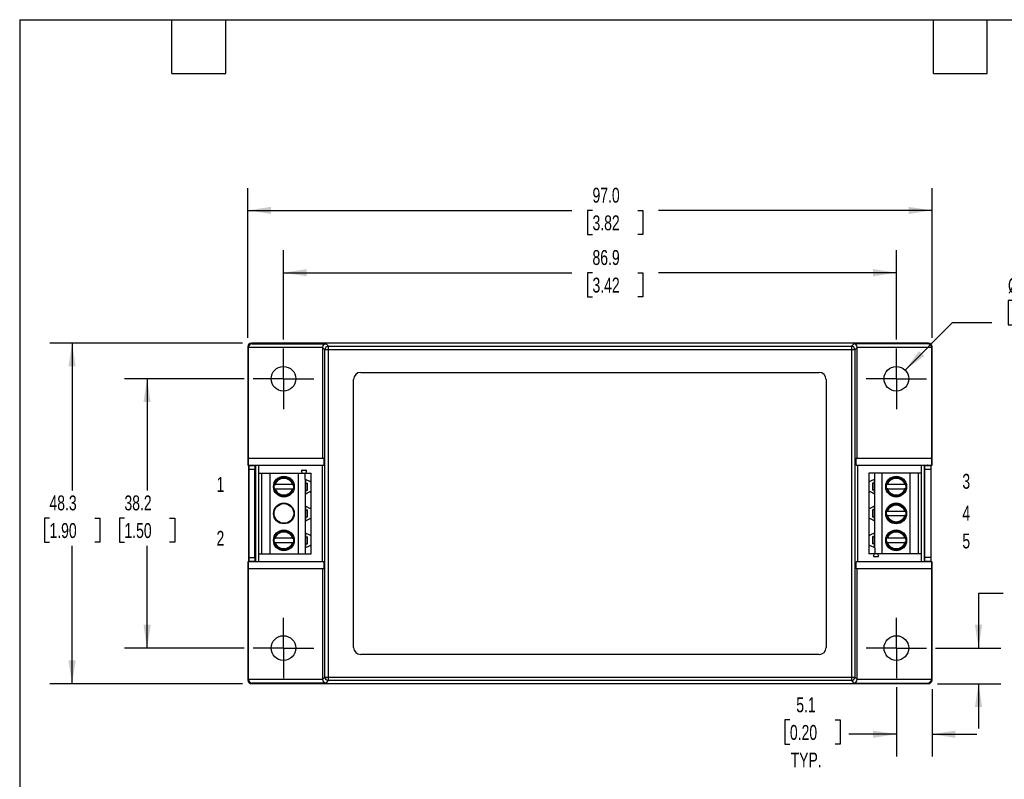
# Model space of a CAD drawing. Header units: millimetres. Extents: x 6 to 273, y 6 to 210.
# Tile 2 of 3: x 6 to 146, y 102 to 210. Entities that reach past the tile are written whole.
import ezdxf

# ---------------------------------------------------------------- set-up
doc = ezdxf.new("R2010")
doc.units = ezdxf.units.MM
doc.linetypes.add('CENTERX2', pattern=[20.32, 12.7, -2.54, 2.54, -2.54])
doc.layers.add('CENTER', color=40, linetype='CENTERX2')
doc.layers.add('DIMENSIONS', color=140, linetype='Continuous', lineweight=25)
doc.layers.add('TEXT', color=140, linetype='Continuous', lineweight=25)
doc.styles.add('SLDTEXTSTYLE0', font='TXT', dxfattribs={"width": 0.7})
doc.dimstyles.new('SLDDIMSTYLE0', dxfattribs={"dimtxt": 2.158008, "dimasz": 3.302, "dimexe": 0, "dimexo": 0.0625, "dimgap": 0.539502, "dimtad": 0, "dimtih": 1, "dimtoh": 1, "dimrnd": 1e-09, "dimzin": 4, "dimdsep": 46, "dimtxsty": 'SLDTEXTSTYLE0', "dimsah": 1, "dimcen": 0.09, "dimadec": 0, "dimazin": 1, "dimtfac": 1, "dimtofl": 0, "dimtmove": 0, "dimatfit": 3, "dimfxl": 0, "dimfrac": 2, "dimtolj": 1, "dimtzin": 12, "dimarcsym": 0})
doc.dimstyles.new('SLDDIMSTYLE1', dxfattribs={"dimtxt": 2.158008, "dimasz": 3.302, "dimexe": 0, "dimexo": 0.0625, "dimgap": 0.539502, "dimtad": 0, "dimtih": 1, "dimtoh": 1, "dimrnd": 1e-09, "dimzin": 12, "dimdsep": 46, "dimtxsty": 'SLDTEXTSTYLE0', "dimsah": 1, "dimcen": 0.09, "dimadec": 0, "dimazin": 3, "dimtfac": 1, "dimtmove": 0, "dimatfit": 0, "dimfxl": 0, "dimfrac": 2, "dimtolj": 1, "dimtzin": 12, "dimarcsym": 0})
doc.dimstyles.new('SLDDIMSTYLE2', dxfattribs={"dimtxt": 2.158008, "dimasz": 3.302, "dimexe": 0, "dimexo": 0.0625, "dimgap": 0.539502, "dimtad": 0, "dimtih": 1, "dimtoh": 1, "dimrnd": 1e-09, "dimzin": 12, "dimdsep": 46, "dimtxsty": 'SLDTEXTSTYLE0', "dimsah": 1, "dimcen": 0.09, "dimadec": 0, "dimazin": 3, "dimtfac": 1, "dimtofl": 0, "dimtmove": 0, "dimatfit": 3, "dimfxl": 0, "dimfrac": 2, "dimtolj": 1, "dimtzin": 12, "dimarcsym": 0})
doc.dimstyles.new('SLDDIMSTYLE4', dxfattribs={"dimtxt": 2.158008, "dimasz": 3.302, "dimexe": 0, "dimexo": 0.0625, "dimgap": 0.539502, "dimtad": 0, "dimtih": 1, "dimtoh": 1, "dimrnd": 1e-09, "dimzin": 12, "dimdsep": 46, "dimtxsty": 'SLDTEXTSTYLE0', "dimsah": 1, "dimcen": 0, "dimadec": 0, "dimazin": 3, "dimtfac": 1, "dimtofl": 0, "dimtmove": 0, "dimatfit": 3, "dimfxl": 0, "dimfrac": 2, "dimtolj": 1, "dimtzin": 12, "dimarcsym": 0})

# ---------------------------------------------------------------- blocks, each defined once
blk = doc.blocks.new('_D_5')
at = {"layer": 'DIMENSIONS'}
for p, q in [((148.69, 130.18), (147.96, 130.18)), ((147.96, 130.18), (147.96, 126.75)), ((155.1, 130.18), (155.83, 130.18)), ((155.83, 130.18), (155.83, 126.75)), ((145.79, 128.16), (142.29, 128.16)), ((142.29, 128.16), (142.29, 120.41)), ((147.96, 126.75), (148.69, 126.75)), ((155.83, 126.75), (155.1, 126.75)), ((136.21, 120.41), (145.46, 120.41)), ((136.47, 115.36), (145.46, 115.36)), ((142.29, 115.36), (142.29, 109.01))]:
    blk.add_line(p, q, dxfattribs=at)
for points in [[(142.29, 120.41), (142.8, 123.71), (141.78, 123.71)], [(142.29, 115.36), (141.78, 112.06), (142.8, 112.06)]]:
    blk.add_solid(points, dxfattribs=at)
at = {"layer": 'DIMENSIONS', "char_height": 2.117, "attachment_point": 1, "style": 'SLDTEXTSTYLE0'}
for s, insert in [('5.1', (149.59, 133.39)), ('0.20', (148.69, 129.48)), ('TYP.', (148.79, 125.57))]:
    blk.add_mtext(s, dxfattribs=dict(at, insert=insert))
blk = doc.blocks.new('_D_6')
at = {"layer": 'DIMENSIONS'}
for p, q in [((130.65, 114.85), (130.65, 105.01)), ((135.7, 114.59), (135.7, 105.01)), ((115.55, 110.21), (114.82, 110.21)), ((114.82, 110.21), (114.82, 106.78)), ((121.96, 110.21), (122.69, 110.21)), ((122.69, 110.21), (122.69, 106.78)), ((130.65, 108.19), (123.89, 108.19)), ((135.7, 108.19), (142.05, 108.19)), ((114.82, 106.78), (115.55, 106.78)), ((122.69, 106.78), (121.96, 106.78))]:
    blk.add_line(p, q, dxfattribs=at)
for points in [[(130.65, 108.19), (127.34, 108.7), (127.34, 107.68)], [(135.7, 108.19), (139, 107.68), (139, 108.7)]]:
    blk.add_solid(points, dxfattribs=at)
at = {"layer": 'DIMENSIONS', "char_height": 2.117, "attachment_point": 1, "style": 'SLDTEXTSTYLE0'}
for s, insert in [('5.1', (116.45, 113.42)), ('0.20', (115.55, 109.5)), ('TYP.', (115.65, 105.59))]:
    blk.add_mtext(s, dxfattribs=dict(at, insert=insert))
blk = doc.blocks.new('_D_7')
at = {"layer": 'DIMENSIONS'}
for p, q in [((147.2, 169.71), (146.48, 169.71)), ((146.48, 169.71), (146.48, 166.28)), ((153.61, 169.71), (154.34, 169.71)), ((154.34, 169.71), (154.34, 166.28)), ((131.88, 159.85), (138.61, 166.58)), ((138.61, 166.58), (144.17, 166.58)), ((146.48, 166.28), (147.2, 166.28)), ((154.34, 166.28), (153.61, 166.28))]:
    blk.add_line(p, q, dxfattribs=at)
blk.add_solid([(131.88, 159.85), (134.58, 161.83), (133.86, 162.54)], dxfattribs=at)
at = {"layer": 'DIMENSIONS', "char_height": 2.117, "attachment_point": 1, "style": 'SLDTEXTSTYLE0'}
for s, insert in [('%%c', (146.47, 172.92)), ('3.5', (149.73, 172.92)), ('0.14', (147.2, 169.01)), ('(4X)', (147.26, 165.1))]:
    blk.add_mtext(s, dxfattribs=dict(at, insert=insert))
blk = doc.blocks.new('_D_8')
at = {"layer": 'DIMENSIONS'}
for p, q in [((43.75, 164.17), (43.75, 176.84)), ((130.65, 164.17), (130.65, 176.84)), ((43.75, 173.66), (84.64, 173.66)), ((87.56, 173.66), (86.84, 173.66)), ((86.84, 173.66), (86.84, 170.23)), ((93.97, 173.66), (94.7, 173.66)), ((94.7, 173.66), (94.7, 170.23)), ((130.65, 173.66), (96.9, 173.66)), ((86.84, 170.23), (87.56, 170.23)), ((94.7, 170.23), (93.97, 170.23))]:
    blk.add_line(p, q, dxfattribs=at)
for points in [[(43.75, 173.66), (47.05, 173.15), (47.05, 174.17)], [(130.65, 173.66), (127.34, 174.17), (127.34, 173.15)]]:
    blk.add_solid(points, dxfattribs=at)
at = {"layer": 'DIMENSIONS', "char_height": 2.117, "attachment_point": 1, "style": 'SLDTEXTSTYLE0'}
for s, insert in [('86.9', (87.56, 176.87)), ('3.42', (87.56, 172.96))]:
    blk.add_mtext(s, dxfattribs=dict(at, insert=insert))
blk = doc.blocks.new('_D_9')
at = {"layer": 'DIMENSIONS'}
for p, q in [((38.7, 164.43), (38.7, 185.67)), ((135.7, 164.43), (135.7, 185.67)), ((38.7, 182.5), (84.64, 182.5)), ((87.56, 182.5), (86.84, 182.5)), ((86.84, 182.5), (86.84, 179.07)), ((93.97, 182.5), (94.7, 182.5)), ((94.7, 182.5), (94.7, 179.07)), ((135.7, 182.5), (96.9, 182.5)), ((86.84, 179.07), (87.56, 179.07)), ((94.7, 179.07), (93.97, 179.07))]:
    blk.add_line(p, q, dxfattribs=at)
for points in [[(38.7, 182.5), (42, 181.99), (42, 183)], [(135.7, 182.5), (132.39, 183), (132.39, 181.99)]]:
    blk.add_solid(points, dxfattribs=at)
at = {"layer": 'DIMENSIONS', "char_height": 2.117, "attachment_point": 1, "style": 'SLDTEXTSTYLE0'}
for s, insert in [('97.0', (87.56, 185.71)), ('3.82', (87.56, 181.79))]:
    blk.add_mtext(s, dxfattribs=dict(at, insert=insert))
blk = doc.blocks.new('_D_10')
at = {"layer": 'DIMENSIONS'}
for p, q in [((38.19, 158.61), (21.23, 158.61)), ((24.41, 158.61), (24.41, 142.76)), ((21.2, 138.85), (20.48, 138.85)), ((20.48, 138.85), (20.48, 135.42)), ((27.61, 138.85), (28.34, 138.85)), ((28.34, 138.85), (28.34, 135.42)), ((20.48, 135.42), (21.2, 135.42)), ((28.34, 135.42), (27.61, 135.42)), ((24.41, 120.41), (24.41, 134.93)), ((38.19, 120.41), (21.23, 120.41))]:
    blk.add_line(p, q, dxfattribs=at)
for points in [[(24.41, 158.61), (23.9, 155.31), (24.92, 155.31)], [(24.41, 120.41), (24.92, 123.71), (23.9, 123.71)]]:
    blk.add_solid(points, dxfattribs=at)
at = {"layer": 'DIMENSIONS', "char_height": 2.117, "attachment_point": 1, "style": 'SLDTEXTSTYLE0'}
for s, insert in [('38.2', (21.2, 142.06)), ('1.50', (21.2, 138.14))]:
    blk.add_mtext(s, dxfattribs=dict(at, insert=insert))
blk = doc.blocks.new('_D_11')
at = {"layer": 'DIMENSIONS'}
for p, q in [((37.93, 163.66), (10.6, 163.66)), ((13.78, 163.66), (13.78, 142.76)), ((10.57, 138.85), (9.85, 138.85)), ((9.85, 138.85), (9.85, 135.42)), ((16.99, 138.85), (17.71, 138.85)), ((17.71, 138.85), (17.71, 135.42)), ((9.85, 135.42), (10.57, 135.42)), ((17.71, 135.42), (16.99, 135.42)), ((13.78, 115.36), (13.78, 134.93)), ((37.93, 115.36), (10.6, 115.36))]:
    blk.add_line(p, q, dxfattribs=at)
for points in [[(13.78, 163.66), (13.27, 160.36), (14.29, 160.36)], [(13.78, 115.36), (14.29, 118.66), (13.27, 118.66)]]:
    blk.add_solid(points, dxfattribs=at)
at = {"layer": 'DIMENSIONS', "char_height": 2.117, "attachment_point": 1, "style": 'SLDTEXTSTYLE0'}
for s, insert in [('48.3', (10.57, 142.06)), ('1.90', (10.57, 138.14))]:
    blk.add_mtext(s, dxfattribs=dict(at, insert=insert))
blk = doc.blocks.new('SW_CENTERMARKSYMBOL_0')
at = {"layer": 'CENTER', "color": 0}
for p, q in [((0, 2.54), (0, 4.29)), ((0, 0), (0, 2.54)), ((-2.54, 0), (-4.29, 0)), ((0, 0), (-2.54, 0)), ((0, 0), (0, -2.54)), ((0, 0), (2.54, 0)), ((2.54, 0), (4.29, 0)), ((0, -2.54), (0, -4.29))]:
    blk.add_line(p, q, dxfattribs=at)
blk = doc.blocks.new('SW_CENTERMARKSYMBOL_1')
at = {"layer": 'CENTER', "color": 0}
for p, q in [((0, 2.54), (0, 4.29)), ((0, 0), (0, 2.54)), ((-2.54, 0), (-4.29, 0)), ((0, 0), (-2.54, 0)), ((0, 0), (0, -2.54)), ((0, 0), (2.54, 0)), ((2.54, 0), (4.29, 0)), ((0, -2.54), (0, -4.29))]:
    blk.add_line(p, q, dxfattribs=at)
blk = doc.blocks.new('SW_CENTERMARKSYMBOL_2')
at = {"layer": 'CENTER', "color": 0}
for p, q in [((0, 2.54), (0, 4.29)), ((0, 0), (0, 2.54)), ((-2.54, 0), (-4.29, 0)), ((0, 0), (-2.54, 0)), ((0, 0), (0, -2.54)), ((0, 0), (2.54, 0)), ((2.54, 0), (4.29, 0)), ((0, -2.54), (0, -4.29))]:
    blk.add_line(p, q, dxfattribs=at)
blk = doc.blocks.new('SW_CENTERMARKSYMBOL_3')
at = {"layer": 'CENTER', "color": 0}
for p, q in [((0, 2.54), (0, 4.29)), ((0, 0), (0, 2.54)), ((-2.54, 0), (-4.29, 0)), ((0, 0), (-2.54, 0)), ((0, 0), (0, -2.54)), ((0, 0), (2.54, 0)), ((2.54, 0), (4.29, 0)), ((0, -2.54), (0, -4.29))]:
    blk.add_line(p, q, dxfattribs=at)

msp = doc.modelspace()

# ---------------------------------------------------------------- linework, layer by layer
for p, q in [((39.1951, 163.66252), (39.28253, 163.57509)), ((135.19525, 163.66252), (39.1951, 163.66252)), ((39.28253, 163.57509), (49.78253, 163.57509)), ((50.12988, 163.22774), (49.78253, 163.57509)), ((124.60783, 163.57509), (124.26047, 163.22774)), ((135.10783, 163.57509), (124.60783, 163.57509)), ((135.10783, 163.57509), (135.19525, 163.66252)), ((38.79118, 163.06659), (38.69518, 163.1626)), ((38.69518, 163.1626), (38.69518, 146.36252)), ((38.79118, 147.36252), (38.79118, 163.06659)), ((38.79125, 163.07517), (49.29125, 163.07517)), ((49.62996, 162.72781), (49.29118, 163.06659)), ((49.29118, 163.06659), (49.29118, 147.36252)), ((49.62996, 116.29723), (49.62996, 162.72781)), ((50.12988, 162.72781), (49.62996, 162.72781)), ((50.12988, 163.22774), (124.26047, 163.22774)), ((50.12988, 162.72781), (50.12988, 163.22774)), ((124.26047, 162.72781), (50.12988, 162.72781)), ((50.12988, 116.29723), (50.12988, 162.72781)), ((124.26047, 163.22774), (124.26047, 162.72781)), ((124.26047, 162.72781), (124.26047, 116.29723)), ((124.76039, 162.72781), (124.26047, 162.72781)), ((125.09917, 163.06659), (124.76039, 162.72781)), ((124.76039, 162.72781), (124.76039, 116.29723)), ((125.0991, 163.07517), (135.5991, 163.07517)), ((125.09917, 147.36252), (125.09917, 163.06659)), ((135.69518, 163.1626), (135.59917, 163.06659)), ((135.59917, 163.06659), (135.59917, 147.36252)), ((135.69518, 146.36252), (135.69518, 163.1626)), ((54.69518, 159.51252), (119.69518, 159.51252)), ((53.69518, 120.51252), (53.69518, 158.51252)), ((120.69518, 158.51252), (120.69518, 120.51252)), ((38.79118, 146.36252), (38.79118, 147.36252)), ((38.79118, 147.36252), (49.46251, 147.36252)), ((49.46251, 147.36252), (49.46251, 146.36252)), ((124.92785, 146.36252), (124.92785, 147.36252)), ((124.92785, 147.36252), (135.59917, 147.36252)), ((135.59917, 147.36252), (135.59917, 146.36252)), ((38.69518, 146.36252), (38.79118, 146.36252)), ((38.79118, 146.36252), (49.46251, 146.36252)), ((38.79518, 146.36252), (38.79518, 132.66252)), ((38.87388, 146.28382), (38.79518, 146.36252)), ((39.71648, 146.28382), (38.87388, 146.28382)), ((38.88245, 133.24115), (38.88245, 145.7839)), ((38.88245, 145.7839), (39.7079, 145.7839)), ((39.29518, 146.36252), (39.31263, 146.34507)), ((39.31263, 146.34507), (39.31263, 146.36252)), ((39.31263, 146.34507), (39.77772, 146.34507)), ((39.7079, 133.24115), (39.7079, 145.7839)), ((39.71648, 146.28382), (39.77772, 146.34507)), ((39.77772, 146.34507), (39.77772, 132.67998)), ((40.25598, 145.21852), (40.25598, 146.36252)), ((40.25598, 133.78852), (40.25598, 145.21852)), ((40.25598, 145.21852), (40.65598, 145.21852)), ((40.65598, 145.21852), (40.65598, 133.78852)), ((40.65598, 145.21852), (41.85598, 145.21852)), ((41.85598, 133.78852), (41.85598, 145.21852)), ((41.85598, 145.21852), (45.85598, 145.21852)), ((45.85598, 133.78852), (45.85598, 145.21852)), ((45.85598, 145.21852), (46.80598, 145.21852)), ((46.43098, 145.21852), (46.30147, 145.49626)), ((46.3921, 145.63852), (46.91986, 145.63852)), ((46.80598, 144.38352), (46.80598, 145.21852)), ((46.80598, 145.21852), (47.65598, 145.21852)), ((47.01049, 145.49626), (46.88098, 145.21852)), ((47.65598, 144.209), (47.65598, 145.21852)), ((49.27372, 132.66252), (49.27372, 146.36252)), ((124.92785, 146.36252), (135.59917, 146.36252)), ((125.11663, 146.36252), (125.11663, 132.66252)), ((126.75978, 145.21852), (126.75978, 144.209)), ((127.60978, 145.21852), (126.75978, 145.21852)), ((127.60978, 144.38352), (127.60978, 145.21852)), ((128.55978, 145.21852), (127.60978, 145.21852)), ((128.55978, 145.21852), (128.55978, 133.78852)), ((132.55978, 145.21852), (128.55978, 145.21852)), ((132.55978, 145.21852), (132.55978, 133.78852)), ((133.75978, 145.21852), (132.55978, 145.21852)), ((133.75978, 133.78852), (133.75978, 145.21852)), ((134.15978, 145.21852), (133.75978, 145.21852)), ((134.15978, 146.36252), (134.15978, 145.21852)), ((134.15978, 145.21852), (134.15978, 133.78852)), ((134.61263, 132.67998), (134.61263, 146.34507)), ((134.61263, 146.34507), (134.67388, 146.28382)), ((134.61263, 146.34507), (135.07772, 146.34507)), ((135.51648, 146.28382), (134.67388, 146.28382)), ((134.68245, 133.24115), (134.68245, 145.7839)), ((134.68245, 145.7839), (135.5079, 145.7839)), ((135.09518, 146.36252), (135.07772, 146.34507)), ((135.07772, 146.36252), (135.07772, 146.34507)), ((135.5079, 145.7839), (135.5079, 133.24115)), ((135.59518, 146.36252), (135.51648, 146.28382)), ((135.59518, 132.66252), (135.59518, 146.36252)), ((135.59917, 146.36252), (135.69518, 146.36252)), ((46.80598, 144.38352), (46.80598, 142.24352)), ((46.80598, 144.38352), (47.44022, 144.07418)), ((46.88521, 143.81852), (46.88521, 142.81852)), ((46.88521, 143.81852), (47.10815, 143.81852)), ((46.90598, 143.81852), (46.90598, 144.33475)), ((47.10815, 143.81852), (47.10815, 142.81852)), ((47.10815, 143.81852), (47.15138, 143.81852)), ((47.15138, 142.81852), (47.15138, 143.81852)), ((47.65598, 142.41804), (47.65598, 144.209)), ((126.75978, 144.209), (126.75978, 142.41804)), ((127.60978, 144.38352), (126.97553, 144.07418)), ((127.26437, 143.80852), (127.26437, 142.80852)), ((127.3076, 143.80852), (127.26437, 143.80852)), ((127.3076, 142.80852), (127.3076, 143.80852)), ((127.53054, 143.80852), (127.3076, 143.80852)), ((127.50978, 144.33475), (127.50978, 143.80852)), ((127.53054, 142.80852), (127.53054, 143.80852)), ((127.60978, 142.24352), (127.60978, 144.38352)), ((42.46271, 143.01352), (42.51987, 143.01352)), ((42.49226, 143.61352), (42.51987, 143.61352)), ((44.98978, 143.61352), (42.62217, 143.61352)), ((42.62217, 143.01352), (44.98978, 143.01352)), ((45.09209, 143.61352), (45.14925, 143.61352)), ((45.09209, 143.01352), (45.14925, 143.01352)), ((46.80598, 142.24352), (47.44022, 142.55286)), ((46.88521, 142.81852), (47.10815, 142.81852)), ((46.90598, 142.29229), (46.90598, 142.81852)), ((47.10815, 142.81852), (47.15138, 142.81852)), ((47.65598, 140.399), (47.65598, 142.41804)), ((126.75978, 142.41804), (126.75978, 140.399)), ((127.60978, 142.24352), (126.97553, 142.55286)), ((127.3076, 142.80852), (127.26437, 142.80852)), ((127.53054, 142.80852), (127.3076, 142.80852)), ((127.50978, 142.80852), (127.50978, 142.29229)), ((129.32367, 143.01352), (129.26651, 143.01352)), ((129.32367, 143.61352), (129.29569, 143.61352)), ((131.79358, 143.61352), (129.42597, 143.61352)), ((129.42597, 143.01352), (131.79358, 143.01352)), ((131.95305, 143.61352), (131.89589, 143.61352)), ((131.92455, 143.01352), (131.89589, 143.01352)), ((46.80598, 142.24352), (46.80598, 140.57352)), ((127.60978, 140.57352), (127.60978, 142.24352)), ((46.80598, 140.57352), (46.80598, 138.43352)), ((46.80598, 140.57352), (47.44022, 140.26418)), ((46.88521, 140.00852), (46.88521, 139.00852)), ((46.88521, 140.00852), (47.10815, 140.00852)), ((46.90598, 140.00852), (46.90598, 140.52475)), ((47.10815, 140.00852), (47.10815, 139.00852)), ((47.10815, 140.00852), (47.15138, 140.00852)), ((47.15138, 139.00852), (47.15138, 140.00852)), ((47.65598, 138.60804), (47.65598, 140.399)), ((126.75978, 140.399), (126.75978, 138.60804)), ((127.60978, 140.57352), (126.97553, 140.26418)), ((127.26437, 139.99852), (127.26437, 138.99852)), ((127.3076, 139.99852), (127.26437, 139.99852)), ((127.3076, 138.99852), (127.3076, 139.99852)), ((127.53054, 139.99852), (127.3076, 139.99852)), ((127.50978, 140.52475), (127.50978, 139.99852)), ((127.53054, 138.99852), (127.53054, 139.99852)), ((127.60978, 138.43352), (127.60978, 140.57352)), ((129.32367, 139.80352), (129.29569, 139.80352)), ((131.79358, 139.80352), (129.42597, 139.80352)), ((131.95305, 139.80352), (131.89589, 139.80352)), ((46.80598, 138.43352), (47.44022, 138.74286)), ((46.80598, 138.43352), (46.80598, 136.76352)), ((46.88521, 139.00852), (47.10815, 139.00852)), ((46.90598, 138.48229), (46.90598, 139.00852)), ((47.10815, 139.00852), (47.15138, 139.00852)), ((47.65598, 136.589), (47.65598, 138.60804)), ((126.75978, 138.60804), (126.75978, 136.589)), ((127.60978, 138.43352), (126.97553, 138.74286)), ((127.3076, 138.99852), (127.26437, 138.99852)), ((127.53054, 138.99852), (127.3076, 138.99852)), ((127.50978, 138.99852), (127.50978, 138.48229)), ((127.60978, 136.76352), (127.60978, 138.43352)), ((129.32367, 139.20352), (129.26651, 139.20352)), ((129.42597, 139.20352), (131.79358, 139.20352)), ((131.92455, 139.20352), (131.89589, 139.20352)), ((42.49189, 135.99352), (42.51987, 135.99352)), ((44.98978, 135.99352), (42.62217, 135.99352)), ((45.09209, 135.99352), (45.14925, 135.99352)), ((46.80598, 136.76352), (46.80598, 134.62352)), ((46.80598, 136.76352), (47.44022, 136.45418)), ((46.88521, 136.19852), (46.88521, 135.19852)), ((46.88521, 136.19852), (47.10815, 136.19852)), ((46.90598, 136.19852), (46.90598, 136.71475)), ((47.10815, 136.19852), (47.10815, 135.19852)), ((47.10815, 136.19852), (47.15138, 136.19852)), ((47.15138, 135.19852), (47.15138, 136.19852)), ((47.65598, 134.79804), (47.65598, 136.589)), ((126.75978, 136.589), (126.75978, 134.79804)), ((127.60978, 136.76352), (126.97553, 136.45418)), ((127.26437, 136.18852), (127.26437, 135.18852)), ((127.3076, 136.18852), (127.26437, 136.18852)), ((127.3076, 135.18852), (127.3076, 136.18852)), ((127.53054, 136.18852), (127.3076, 136.18852)), ((127.50978, 136.71475), (127.50978, 136.18852)), ((127.53054, 135.18852), (127.53054, 136.18852)), ((127.60978, 134.62352), (127.60978, 136.76352)), ((129.32367, 135.99352), (129.29606, 135.99352)), ((131.79358, 135.99352), (129.42597, 135.99352)), ((131.95305, 135.99352), (131.89589, 135.99352)), ((42.46271, 135.39352), (42.51987, 135.39352)), ((42.62217, 135.39352), (44.98978, 135.39352)), ((45.09209, 135.39352), (45.12075, 135.39352)), ((46.80598, 134.62352), (47.44022, 134.93286)), ((46.80598, 134.62352), (46.80598, 133.78852)), ((46.88521, 135.19852), (47.10815, 135.19852)), ((46.90598, 134.67229), (46.90598, 135.19852)), ((47.10815, 135.19852), (47.15138, 135.19852)), ((47.65598, 133.78852), (47.65598, 134.79804)), ((126.75978, 134.79804), (126.75978, 133.78852)), ((127.60978, 134.62352), (126.97553, 134.93286)), ((127.3076, 135.18852), (127.26437, 135.18852)), ((127.53054, 135.18852), (127.3076, 135.18852)), ((127.50978, 135.18852), (127.50978, 134.67229)), ((127.60978, 134.62352), (127.60978, 133.78852)), ((129.32367, 135.39352), (129.26651, 135.39352)), ((129.42597, 135.39352), (131.79358, 135.39352)), ((131.95305, 135.39352), (131.89589, 135.39352)), ((38.69518, 132.66252), (38.69518, 115.86245)), ((38.79118, 132.66252), (38.69518, 132.66252)), ((38.79118, 131.66252), (38.79118, 132.66252)), ((49.46251, 132.66252), (38.79118, 132.66252)), ((38.79518, 132.66252), (38.87388, 132.74122)), ((38.87388, 132.74122), (39.71648, 132.74122)), ((38.88245, 133.24115), (39.7079, 133.24115)), ((39.29518, 132.66252), (39.31263, 132.67998)), ((39.77772, 132.67998), (39.31263, 132.67998)), ((39.31263, 132.66252), (39.31263, 132.67998)), ((39.77772, 132.67998), (39.71648, 132.74122)), ((40.25598, 132.66252), (40.25598, 133.78852)), ((40.25598, 133.78852), (40.65598, 133.78852)), ((40.65598, 133.78852), (41.85598, 133.78852)), ((41.85598, 133.78852), (45.85598, 133.78852)), ((45.85598, 133.78852), (46.80598, 133.78852)), ((46.80598, 133.78852), (47.65598, 133.78852)), ((49.46251, 132.66252), (49.46251, 131.66252)), ((124.92785, 131.66252), (124.92785, 132.66252)), ((135.59917, 132.66252), (124.92785, 132.66252)), ((127.60978, 133.78852), (126.75978, 133.78852)), ((127.40527, 133.51078), (127.53478, 133.78852)), ((128.02366, 133.36852), (127.4959, 133.36852)), ((128.55978, 133.78852), (127.60978, 133.78852)), ((127.98478, 133.78852), (128.11429, 133.51078)), ((132.55978, 133.78852), (128.55978, 133.78852)), ((133.75978, 133.78852), (132.55978, 133.78852)), ((134.15978, 133.78852), (133.75978, 133.78852)), ((134.15978, 133.78852), (134.15978, 132.66252)), ((134.67388, 132.74122), (134.61263, 132.67998)), ((135.07772, 132.67998), (134.61263, 132.67998)), ((134.67388, 132.74122), (135.51648, 132.74122)), ((135.5079, 133.24115), (134.68245, 133.24115)), ((135.09518, 132.66252), (135.07772, 132.67998)), ((135.07772, 132.67998), (135.07772, 132.66252)), ((135.51648, 132.74122), (135.59518, 132.66252)), ((135.59917, 132.66252), (135.59917, 131.66252)), ((135.69518, 132.66252), (135.59917, 132.66252)), ((135.69518, 115.86245), (135.69518, 132.66252)), ((49.46251, 131.66252), (38.79118, 131.66252)), ((38.79118, 115.95845), (38.79118, 131.66252)), ((49.29118, 131.66252), (49.29118, 115.95845)), ((135.59917, 131.66252), (124.92785, 131.66252)), ((125.09917, 115.95845), (125.09917, 131.66252)), ((135.59917, 131.66252), (135.59917, 115.95845)), ((119.69518, 119.51252), (54.69518, 119.51252)), ((38.69518, 115.86245), (38.79118, 115.95845)), ((49.29125, 115.94987), (38.79125, 115.94987)), ((49.29118, 115.95845), (49.62996, 116.29723)), ((49.62996, 116.29723), (50.12988, 116.29723)), ((50.12988, 116.29723), (124.26047, 116.29723)), ((50.12988, 115.7973), (50.12988, 116.29723)), ((124.26047, 116.29723), (124.76039, 116.29723)), ((124.26047, 116.29723), (124.26047, 115.7973)), ((124.76039, 116.29723), (125.09917, 115.95845)), ((135.5991, 115.94987), (125.0991, 115.94987)), ((135.59917, 115.95845), (135.69518, 115.86245)), ((39.28253, 115.44995), (39.1951, 115.36252)), ((39.1951, 115.36252), (135.19525, 115.36252)), ((49.78253, 115.44995), (39.28253, 115.44995)), ((49.78253, 115.44995), (50.12988, 115.7973)), ((124.26047, 115.7973), (50.12988, 115.7973)), ((124.26047, 115.7973), (124.60783, 115.44995)), ((124.60783, 115.44995), (135.10783, 115.44995)), ((135.10783, 115.44995), (135.19525, 115.36252))]:
    msp.add_line(p, q)
for centre, radius in [((43.74518, 158.61252), 1.75), ((130.64518, 158.61252), 1.75), ((43.80598, 143.31352), 1.475), ((43.80598, 143.31352), 1.375), ((130.60978, 143.31352), 1.475), ((130.60978, 143.31352), 1.375), ((43.80598, 139.50352), 1.475), ((43.80598, 139.50352), 1.39273), ((130.60978, 139.50352), 1.475), ((130.60978, 139.50352), 1.375), ((43.80598, 135.69352), 1.475), ((43.80598, 135.69352), 1.375), ((130.60978, 135.69352), 1.475), ((130.60978, 135.69352), 1.375), ((43.74518, 120.41252), 1.75), ((130.64518, 120.41252), 1.75)]:
    msp.add_circle(centre, radius)
for centre, radius, start, end in [((50.13006, 162.72764), 0.5001, 90.020437, 179.979563), ((124.26029, 162.72764), 0.5001, 0.020437, 89.979563), ((54.69518, 158.51252), 1, 90, 180), ((119.69518, 158.51252), 1, 0, 90), ((46.3921, 145.53852), 0.1, 90, 205), ((46.91986, 145.53852), 0.1, 335.0000001, 90), ((43.80598, 143.31352), 1.32064, 13.1301282, 166.8698718), ((47.50598, 144.209), 0.15, 244, 0), ((126.90978, 144.209), 0.15, 180, 296), ((130.60978, 143.31352), 1.32064, 13.1301285, 166.8698715), ((43.80598, 143.31352), 1.32064, 193.1301282, 346.8698718), ((47.50598, 142.41804), 0.15, 0, 116), ((126.90978, 142.41804), 0.15, 64, 180), ((130.60978, 143.31352), 1.32064, 193.1301285, 346.8698715), ((47.50598, 140.399), 0.15, 244, 0), ((126.90978, 140.399), 0.15, 180, 295.9999999), ((130.60978, 139.50352), 1.32064, 13.1301282, 166.8698718), ((47.50598, 138.60804), 0.15, 0, 115.9999999), ((126.90978, 138.60804), 0.15, 64, 180), ((130.60978, 139.50352), 1.32064, 193.1301282, 346.8698718), ((43.80598, 135.69352), 1.32064, 13.1301285, 166.8698715), ((130.60978, 135.69352), 1.32064, 13.1301282, 166.8698718), ((47.50598, 136.589), 0.15, 244, 0), ((126.90978, 136.589), 0.15, 180, 296), ((43.80598, 135.69352), 1.32064, 193.1301285, 346.8698715), ((47.50598, 134.79804), 0.15, 0, 116), ((126.90978, 134.79804), 0.15, 64, 180), ((130.60978, 135.69352), 1.32064, 193.1301282, 346.8698718), ((127.4959, 133.46852), 0.1, 155.0000001, 270), ((128.02366, 133.46852), 0.1, 270, 25), ((54.69518, 120.51252), 1, 180, 270), ((119.69518, 120.51252), 1, 270, 0), ((50.13006, 116.29741), 0.5001, 180.020437, 269.979563), ((124.26029, 116.29741), 0.5001, 270.020437, 359.979563)]:
    msp.add_arc(centre, radius, start, end)
for centre, major_axis, ratio, start_param, end_param in [((39.19525, 163.16245), (-0.35366, 0.35366), 0.99969546, 5.497939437, 7.068431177), ((39.28253, 163.07517), (0.19202, 0.46358), 0.975619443, 0.401501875, 1.954844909), ((49.78253, 163.07517), (0.19202, 0.46358), 0.975619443, 0.401501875, 1.954844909), ((124.60783, 163.07517), (-0.19202, 0.46358), 0.975619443, 4.328340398, 5.881683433), ((135.10783, 163.07517), (-0.19202, 0.46358), 0.975619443, 4.328340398, 5.881683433), ((135.1951, 163.16245), (0.35366, 0.35366), 0.99969546, 5.497939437, 7.068431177), ((38.87372, 145.7839), (0, 0.5), 0.017455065, 4.71238898, 6.265732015), ((39.71663, 145.7839), (0, 0.5), 0.017455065, 0.017453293, 1.570796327), ((134.67372, 145.7839), (0, 0.5), 0.017455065, 4.71238898, 6.265732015), ((135.51663, 145.7839), (0, 0.5), 0.017455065, 0.017453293, 1.570796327), ((38.87372, 133.24115), (0, 0.5), 0.017455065, 3.159045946, 4.71238898), ((39.71663, 133.24115), (0, 0.5), 0.017455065, 1.570796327, 3.124139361), ((134.67372, 133.24115), (0, 0.5), 0.017455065, 3.159045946, 4.71238898), ((135.51663, 133.24115), (0, 0.5), 0.017455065, 1.570796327, 3.124139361), ((39.28253, 115.94987), (-0.19202, 0.46358), 0.975619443, 1.186747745, 2.740090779), ((49.78253, 115.94987), (-0.19202, 0.46358), 0.975619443, 1.186747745, 2.740090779), ((124.60783, 115.94987), (0.19202, 0.46358), 0.975619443, 3.543094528, 5.096437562), ((135.10783, 115.94987), (0.19202, 0.46358), 0.975619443, 3.543094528, 5.096437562), ((39.19525, 115.8626), (-0.35366, -0.35366), 0.99969546, 5.497939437, 7.068431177), ((135.1951, 115.8626), (0.35366, -0.35366), 0.99969546, 5.497939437, 7.068431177)]:
    msp.add_ellipse(centre, major_axis=major_axis, ratio=ratio, start_param=start_param, end_param=end_param)
for points in [[(38.79118, 163.06659), (38.79118, 163.06945), (38.7912, 163.07231), (38.79125, 163.07517)], [(49.29125, 163.07517), (49.2912, 163.07231), (49.29118, 163.06945), (49.29118, 163.06659)], [(125.09917, 163.06659), (125.09917, 163.06945), (125.09915, 163.07231), (125.0991, 163.07517)], [(135.5991, 163.07517), (135.59915, 163.07231), (135.59917, 163.06945), (135.59917, 163.06659)], [(38.79125, 115.94987), (38.7912, 115.95273), (38.79118, 115.95559), (38.79118, 115.95845)], [(49.29118, 115.95845), (49.29118, 115.95559), (49.2912, 115.95273), (49.29125, 115.94987)], [(125.0991, 115.94987), (125.09915, 115.95273), (125.09917, 115.95559), (125.09917, 115.95845)], [(135.59917, 115.95845), (135.59917, 115.95559), (135.59915, 115.95273), (135.5991, 115.94987)]]:
    msp.add_open_spline(points, degree=3)
for points, knots in [([(42.62217, 143.61352), (42.68891, 143.87686), (42.84157, 144.11046), (43.27037, 144.44415), (43.53431, 144.53475), (44.07764, 144.53475), (44.34159, 144.44415), (44.77038, 144.11046), (44.92304, 143.87686), (44.98978, 143.61352)], [0, 0, 0, 0, 0.25, 0.25, 0.5, 0.5, 0.75, 0.75, 1, 1, 1, 1]), ([(129.42597, 143.61352), (129.49271, 143.87686), (129.64537, 144.11046), (130.07417, 144.44415), (130.33811, 144.53475), (130.88144, 144.53475), (131.14539, 144.44415), (131.57418, 144.11046), (131.72684, 143.87686), (131.79358, 143.61352)], [0, 0, 0, 0, 0.25, 0.25, 0.5, 0.5, 0.75, 0.75, 1, 1, 1, 1]), ([(42.51987, 143.61352), (42.52109, 143.61352), (42.52425, 143.61352), (42.52905, 143.61352), (42.53385, 143.61352), (42.54042, 143.61352), (42.54819, 143.61352), (42.55607, 143.61352), (42.56539, 143.61352), (42.57541, 143.61352), (42.58569, 143.61352), (42.59696, 143.61352), (42.60834, 143.61352), (42.61292, 143.61352), (42.61755, 143.61352), (42.62217, 143.61352)], [0, 0, 0, 0, 0.000033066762, 0.000033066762, 0.000033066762, 0.0000661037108, 0.0000661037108, 0.0000661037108, 0.0000995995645, 0.0000995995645, 0.0000995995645, 0.0001340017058, 0.0001340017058, 0.0001340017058, 0.0001477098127, 0.0001477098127, 0.0001477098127, 0.0001477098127]), ([(42.51987, 143.01352), (42.52109, 143.01352), (42.52425, 143.01352), (42.52905, 143.01352), (42.53385, 143.01352), (42.54042, 143.01352), (42.54819, 143.01352), (42.55607, 143.01352), (42.56539, 143.01352), (42.57541, 143.01352), (42.58569, 143.01352), (42.59696, 143.01352), (42.60834, 143.01352), (42.61292, 143.01352), (42.61755, 143.01352), (42.62217, 143.01352)], [0, 0, 0, 0, 0.000033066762, 0.000033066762, 0.000033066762, 0.0000661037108, 0.0000661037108, 0.0000661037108, 0.0000995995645, 0.0000995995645, 0.0000995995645, 0.0001340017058, 0.0001340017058, 0.0001340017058, 0.0001477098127, 0.0001477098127, 0.0001477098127, 0.0001477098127]), ([(44.98978, 143.01352), (44.92304, 142.75018), (44.77038, 142.51658), (44.34159, 142.1829), (44.07764, 142.0923), (43.53431, 142.0923), (43.27037, 142.1829), (42.84157, 142.51658), (42.68891, 142.75018), (42.62217, 143.01352)], [0, 0, 0, 0, 0.25, 0.25, 0.5, 0.5, 0.75, 0.75, 1, 1, 1, 1]), ([(44.98978, 143.61352), (45.00157, 143.61352), (45.01352, 143.61352), (45.02465, 143.61352), (45.03578, 143.61352), (45.04641, 143.61352), (45.05558, 143.61352), (45.06461, 143.61352), (45.07248, 143.61352), (45.07849, 143.61352), (45.08432, 143.61352), (45.08855, 143.61352), (45.09077, 143.61352), (45.09133, 143.61352), (45.09177, 143.61352), (45.09209, 143.61352)], [0, 0, 0, 0, 0.0000353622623, 0.0000353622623, 0.0000353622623, 0.0000707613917, 0.0000707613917, 0.0000707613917, 0.0001055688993, 0.0001055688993, 0.0001055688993, 0.0001393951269, 0.0001393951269, 0.0001393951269, 0.0001477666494, 0.0001477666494, 0.0001477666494, 0.0001477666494]), ([(44.98978, 143.01352), (45.00157, 143.01352), (45.01352, 143.01352), (45.02465, 143.01352), (45.03578, 143.01352), (45.04641, 143.01352), (45.05558, 143.01352), (45.06461, 143.01352), (45.07248, 143.01352), (45.07849, 143.01352), (45.08432, 143.01352), (45.08855, 143.01352), (45.09077, 143.01352), (45.09133, 143.01352), (45.09177, 143.01352), (45.09209, 143.01352)], [0, 0, 0, 0, 0.0000353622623, 0.0000353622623, 0.0000353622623, 0.0000707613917, 0.0000707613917, 0.0000707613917, 0.0001055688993, 0.0001055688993, 0.0001055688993, 0.0001393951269, 0.0001393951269, 0.0001393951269, 0.0001477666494, 0.0001477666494, 0.0001477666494, 0.0001477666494]), ([(129.42597, 143.61352), (129.41419, 143.61352), (129.40224, 143.61352), (129.39111, 143.61352), (129.37997, 143.61352), (129.36935, 143.61352), (129.36017, 143.61352), (129.35115, 143.61352), (129.34327, 143.61352), (129.33727, 143.61352), (129.33143, 143.61352), (129.3272, 143.61352), (129.32498, 143.61352), (129.32442, 143.61352), (129.32398, 143.61352), (129.32367, 143.61352)], [0, 0, 0, 0, 0.0000353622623, 0.0000353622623, 0.0000353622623, 0.0000707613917, 0.0000707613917, 0.0000707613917, 0.0001055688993, 0.0001055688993, 0.0001055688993, 0.0001393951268, 0.0001393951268, 0.0001393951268, 0.0001477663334, 0.0001477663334, 0.0001477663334, 0.0001477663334]), ([(129.42597, 143.01352), (129.41419, 143.01352), (129.40224, 143.01352), (129.39111, 143.01352), (129.37997, 143.01352), (129.36935, 143.01352), (129.36017, 143.01352), (129.35115, 143.01352), (129.34327, 143.01352), (129.33727, 143.01352), (129.33143, 143.01352), (129.3272, 143.01352), (129.32498, 143.01352), (129.32442, 143.01352), (129.32398, 143.01352), (129.32367, 143.01352)], [0, 0, 0, 0, 0.0000353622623, 0.0000353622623, 0.0000353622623, 0.0000707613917, 0.0000707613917, 0.0000707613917, 0.0001055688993, 0.0001055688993, 0.0001055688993, 0.0001393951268, 0.0001393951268, 0.0001393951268, 0.0001477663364, 0.0001477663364, 0.0001477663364, 0.0001477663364]), ([(131.79358, 143.01352), (131.72684, 142.75018), (131.57418, 142.51658), (131.14539, 142.1829), (130.88144, 142.0923), (130.33811, 142.0923), (130.07417, 142.1829), (129.64537, 142.51658), (129.49271, 142.75018), (129.42597, 143.01352)], [0, 0, 0, 0, 0.25, 0.25, 0.5, 0.5, 0.75, 0.75, 1, 1, 1, 1]), ([(131.89589, 143.61352), (131.89466, 143.61352), (131.8915, 143.61352), (131.8867, 143.61352), (131.8819, 143.61352), (131.87534, 143.61352), (131.86757, 143.61352), (131.85969, 143.61352), (131.85036, 143.61352), (131.84035, 143.61352), (131.83007, 143.61352), (131.81879, 143.61352), (131.80742, 143.61352), (131.80284, 143.61352), (131.7982, 143.61352), (131.79358, 143.61352)], [0.0000000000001, 0.0000000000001, 0.0000000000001, 0.0000000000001, 0.0000330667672, 0.0000330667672, 0.0000330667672, 0.0000661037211, 0.0000661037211, 0.0000661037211, 0.0000995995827, 0.0000995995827, 0.0000995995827, 0.0001340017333, 0.0001340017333, 0.0001340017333, 0.0001477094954, 0.0001477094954, 0.0001477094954, 0.0001477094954]), ([(131.89589, 143.01352), (131.89466, 143.01352), (131.8915, 143.01352), (131.8867, 143.01352), (131.8819, 143.01352), (131.87534, 143.01352), (131.86757, 143.01352), (131.85969, 143.01352), (131.85036, 143.01352), (131.84035, 143.01352), (131.83007, 143.01352), (131.81879, 143.01352), (131.80742, 143.01352), (131.80284, 143.01352), (131.7982, 143.01352), (131.79358, 143.01352)], [0, 0, 0, 0, 0.0000330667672, 0.0000330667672, 0.0000330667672, 0.000066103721, 0.000066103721, 0.000066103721, 0.0000995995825, 0.0000995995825, 0.0000995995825, 0.0001340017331, 0.0001340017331, 0.0001340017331, 0.0001477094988, 0.0001477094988, 0.0001477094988, 0.0001477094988]), ([(129.42597, 139.80352), (129.41419, 139.80352), (129.40224, 139.80352), (129.39111, 139.80352), (129.37997, 139.80352), (129.36935, 139.80352), (129.36017, 139.80352), (129.35115, 139.80352), (129.34327, 139.80352), (129.33727, 139.80352), (129.33143, 139.80352), (129.3272, 139.80352), (129.32498, 139.80352), (129.32442, 139.80352), (129.32398, 139.80352), (129.32367, 139.80352)], [0, 0, 0, 0, 0.0000353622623, 0.0000353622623, 0.0000353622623, 0.0000707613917, 0.0000707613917, 0.0000707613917, 0.0001055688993, 0.0001055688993, 0.0001055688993, 0.0001393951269, 0.0001393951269, 0.0001393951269, 0.0001477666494, 0.0001477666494, 0.0001477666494, 0.0001477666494]), ([(129.42597, 139.80352), (129.49271, 140.06686), (129.64537, 140.30046), (130.07417, 140.63415), (130.33811, 140.72475), (130.88144, 140.72475), (131.14539, 140.63415), (131.57418, 140.30046), (131.72684, 140.06686), (131.79358, 139.80352)], [0, 0, 0, 0, 0.25, 0.25, 0.5, 0.5, 0.75, 0.75, 1, 1, 1, 1]), ([(131.89589, 139.80352), (131.89466, 139.80352), (131.8915, 139.80352), (131.8867, 139.80352), (131.8819, 139.80352), (131.87534, 139.80352), (131.86757, 139.80352), (131.85969, 139.80352), (131.85036, 139.80352), (131.84035, 139.80352), (131.83007, 139.80352), (131.81879, 139.80352), (131.80742, 139.80352), (131.80284, 139.80352), (131.7982, 139.80352), (131.79358, 139.80352)], [0, 0, 0, 0, 0.000033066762, 0.000033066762, 0.000033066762, 0.0000661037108, 0.0000661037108, 0.0000661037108, 0.0000995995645, 0.0000995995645, 0.0000995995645, 0.0001340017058, 0.0001340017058, 0.0001340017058, 0.0001477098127, 0.0001477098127, 0.0001477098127, 0.0001477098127]), ([(129.42597, 139.20352), (129.41419, 139.20352), (129.40224, 139.20352), (129.39111, 139.20352), (129.37997, 139.20352), (129.36935, 139.20352), (129.36017, 139.20352), (129.35115, 139.20352), (129.34327, 139.20352), (129.33727, 139.20352), (129.33143, 139.20352), (129.3272, 139.20352), (129.32498, 139.20352), (129.32442, 139.20352), (129.32398, 139.20352), (129.32367, 139.20352)], [0, 0, 0, 0, 0.0000353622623, 0.0000353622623, 0.0000353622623, 0.0000707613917, 0.0000707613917, 0.0000707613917, 0.0001055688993, 0.0001055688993, 0.0001055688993, 0.0001393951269, 0.0001393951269, 0.0001393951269, 0.0001477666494, 0.0001477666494, 0.0001477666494, 0.0001477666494]), ([(131.79358, 139.20352), (131.72684, 138.94018), (131.57418, 138.70658), (131.14539, 138.3729), (130.88144, 138.2823), (130.33811, 138.2823), (130.07417, 138.3729), (129.64537, 138.70658), (129.49271, 138.94018), (129.42597, 139.20352)], [0, 0, 0, 0, 0.25, 0.25, 0.5, 0.5, 0.75, 0.75, 1, 1, 1, 1]), ([(131.89589, 139.20352), (131.89466, 139.20352), (131.8915, 139.20352), (131.8867, 139.20352), (131.8819, 139.20352), (131.87534, 139.20352), (131.86757, 139.20352), (131.85969, 139.20352), (131.85036, 139.20352), (131.84035, 139.20352), (131.83007, 139.20352), (131.81879, 139.20352), (131.80742, 139.20352), (131.80284, 139.20352), (131.7982, 139.20352), (131.79358, 139.20352)], [0, 0, 0, 0, 0.000033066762, 0.000033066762, 0.000033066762, 0.0000661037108, 0.0000661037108, 0.0000661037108, 0.0000995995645, 0.0000995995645, 0.0000995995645, 0.0001340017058, 0.0001340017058, 0.0001340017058, 0.0001477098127, 0.0001477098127, 0.0001477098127, 0.0001477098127]), ([(42.62217, 135.99352), (42.68891, 136.25686), (42.84157, 136.49046), (43.27037, 136.82415), (43.53431, 136.91475), (44.07764, 136.91475), (44.34159, 136.82415), (44.77038, 136.49046), (44.92304, 136.25686), (44.98978, 135.99352)], [0, 0, 0, 0, 0.25, 0.25, 0.5, 0.5, 0.75, 0.75, 1, 1, 1, 1]), ([(129.42597, 135.99352), (129.49271, 136.25686), (129.64537, 136.49046), (130.07417, 136.82415), (130.33811, 136.91475), (130.88144, 136.91475), (131.14539, 136.82415), (131.57418, 136.49046), (131.72684, 136.25686), (131.79358, 135.99352)], [0, 0, 0, 0, 0.25, 0.25, 0.5, 0.5, 0.75, 0.75, 1, 1, 1, 1]), ([(42.51987, 135.99352), (42.52109, 135.99352), (42.52425, 135.99352), (42.52905, 135.99352), (42.53385, 135.99352), (42.54042, 135.99352), (42.54819, 135.99352), (42.55607, 135.99352), (42.5654, 135.99352), (42.57541, 135.99352), (42.58569, 135.99352), (42.59696, 135.99352), (42.60834, 135.99352), (42.61292, 135.99352), (42.61755, 135.99352), (42.62217, 135.99352)], [0, 0, 0, 0, 0.0000330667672, 0.0000330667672, 0.0000330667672, 0.000066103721, 0.000066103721, 0.000066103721, 0.0000995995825, 0.0000995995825, 0.0000995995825, 0.0001340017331, 0.0001340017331, 0.0001340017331, 0.0001477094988, 0.0001477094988, 0.0001477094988, 0.0001477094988]), ([(44.98978, 135.99352), (45.00157, 135.99352), (45.01352, 135.99352), (45.02465, 135.99352), (45.03578, 135.99352), (45.04641, 135.99352), (45.05558, 135.99352), (45.06461, 135.99352), (45.07248, 135.99352), (45.07849, 135.99352), (45.08432, 135.99352), (45.08855, 135.99352), (45.09077, 135.99352), (45.09133, 135.99352), (45.09177, 135.99352), (45.09209, 135.99352)], [0, 0, 0, 0, 0.0000353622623, 0.0000353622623, 0.0000353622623, 0.0000707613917, 0.0000707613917, 0.0000707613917, 0.0001055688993, 0.0001055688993, 0.0001055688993, 0.0001393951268, 0.0001393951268, 0.0001393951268, 0.0001477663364, 0.0001477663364, 0.0001477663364, 0.0001477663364]), ([(129.42597, 135.99352), (129.41419, 135.99352), (129.40224, 135.99352), (129.39111, 135.99352), (129.37997, 135.99352), (129.36935, 135.99352), (129.36017, 135.99352), (129.35115, 135.99352), (129.34327, 135.99352), (129.33727, 135.99352), (129.33143, 135.99352), (129.3272, 135.99352), (129.32498, 135.99352), (129.32442, 135.99352), (129.32398, 135.99352), (129.32367, 135.99352)], [0, 0, 0, 0, 0.0000353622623, 0.0000353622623, 0.0000353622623, 0.0000707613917, 0.0000707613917, 0.0000707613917, 0.0001055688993, 0.0001055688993, 0.0001055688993, 0.0001393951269, 0.0001393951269, 0.0001393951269, 0.0001477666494, 0.0001477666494, 0.0001477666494, 0.0001477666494]), ([(131.89589, 135.99352), (131.89466, 135.99352), (131.8915, 135.99352), (131.8867, 135.99352), (131.8819, 135.99352), (131.87534, 135.99352), (131.86757, 135.99352), (131.85969, 135.99352), (131.85036, 135.99352), (131.84035, 135.99352), (131.83007, 135.99352), (131.81879, 135.99352), (131.80742, 135.99352), (131.80284, 135.99352), (131.7982, 135.99352), (131.79358, 135.99352)], [0, 0, 0, 0, 0.000033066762, 0.000033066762, 0.000033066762, 0.0000661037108, 0.0000661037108, 0.0000661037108, 0.0000995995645, 0.0000995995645, 0.0000995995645, 0.0001340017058, 0.0001340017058, 0.0001340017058, 0.0001477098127, 0.0001477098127, 0.0001477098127, 0.0001477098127]), ([(42.51987, 135.39352), (42.52109, 135.39352), (42.52425, 135.39352), (42.52905, 135.39352), (42.53385, 135.39352), (42.54042, 135.39352), (42.54819, 135.39352), (42.55607, 135.39352), (42.5654, 135.39352), (42.57541, 135.39352), (42.58569, 135.39352), (42.59696, 135.39352), (42.60834, 135.39352), (42.61292, 135.39352), (42.61755, 135.39352), (42.62217, 135.39352)], [0.0000000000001, 0.0000000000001, 0.0000000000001, 0.0000000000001, 0.0000330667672, 0.0000330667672, 0.0000330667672, 0.0000661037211, 0.0000661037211, 0.0000661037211, 0.0000995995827, 0.0000995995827, 0.0000995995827, 0.0001340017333, 0.0001340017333, 0.0001340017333, 0.0001477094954, 0.0001477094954, 0.0001477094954, 0.0001477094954]), ([(44.98978, 135.39352), (44.92304, 135.13018), (44.77038, 134.89658), (44.34159, 134.5629), (44.07764, 134.4723), (43.53431, 134.4723), (43.27037, 134.5629), (42.84157, 134.89658), (42.68891, 135.13018), (42.62217, 135.39352)], [0, 0, 0, 0, 0.25, 0.25, 0.5, 0.5, 0.75, 0.75, 1, 1, 1, 1]), ([(44.98978, 135.39352), (45.00157, 135.39352), (45.01352, 135.39352), (45.02465, 135.39352), (45.03578, 135.39352), (45.04641, 135.39352), (45.05558, 135.39352), (45.06461, 135.39352), (45.07248, 135.39352), (45.07849, 135.39352), (45.08432, 135.39352), (45.08855, 135.39352), (45.09077, 135.39352), (45.09133, 135.39352), (45.09177, 135.39352), (45.09209, 135.39352)], [0, 0, 0, 0, 0.0000353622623, 0.0000353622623, 0.0000353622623, 0.0000707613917, 0.0000707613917, 0.0000707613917, 0.0001055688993, 0.0001055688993, 0.0001055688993, 0.0001393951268, 0.0001393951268, 0.0001393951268, 0.0001477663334, 0.0001477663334, 0.0001477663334, 0.0001477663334]), ([(129.42597, 135.39352), (129.41419, 135.39352), (129.40224, 135.39352), (129.39111, 135.39352), (129.37997, 135.39352), (129.36935, 135.39352), (129.36017, 135.39352), (129.35115, 135.39352), (129.34327, 135.39352), (129.33727, 135.39352), (129.33143, 135.39352), (129.3272, 135.39352), (129.32498, 135.39352), (129.32442, 135.39352), (129.32398, 135.39352), (129.32367, 135.39352)], [0, 0, 0, 0, 0.0000353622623, 0.0000353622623, 0.0000353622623, 0.0000707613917, 0.0000707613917, 0.0000707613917, 0.0001055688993, 0.0001055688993, 0.0001055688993, 0.0001393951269, 0.0001393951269, 0.0001393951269, 0.0001477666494, 0.0001477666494, 0.0001477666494, 0.0001477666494]), ([(131.79358, 135.39352), (131.72684, 135.13018), (131.57418, 134.89658), (131.14539, 134.5629), (130.88144, 134.4723), (130.33811, 134.4723), (130.07417, 134.5629), (129.64537, 134.89658), (129.49271, 135.13018), (129.42597, 135.39352)], [0, 0, 0, 0, 0.25, 0.25, 0.5, 0.5, 0.75, 0.75, 1, 1, 1, 1]), ([(131.89589, 135.39352), (131.89466, 135.39352), (131.8915, 135.39352), (131.8867, 135.39352), (131.8819, 135.39352), (131.87534, 135.39352), (131.86757, 135.39352), (131.85969, 135.39352), (131.85036, 135.39352), (131.84035, 135.39352), (131.83007, 135.39352), (131.81879, 135.39352), (131.80742, 135.39352), (131.80284, 135.39352), (131.7982, 135.39352), (131.79358, 135.39352)], [0, 0, 0, 0, 0.000033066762, 0.000033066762, 0.000033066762, 0.0000661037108, 0.0000661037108, 0.0000661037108, 0.0000995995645, 0.0000995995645, 0.0000995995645, 0.0001340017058, 0.0001340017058, 0.0001340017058, 0.0001477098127, 0.0001477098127, 0.0001477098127, 0.0001477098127])]:
    msp.add_open_spline(points, degree=3, knots=knots)
at = {"layer": 'TEXT'}
for p, q in [((6.35, 209.55), (273.05, 209.55)), ((6.35, 209.55), (6.35, 6.35)), ((27.94, 201.93), (27.94, 209.55)), ((35.56, 201.93), (35.56, 209.55)), ((135.89, 201.93), (135.89, 209.55)), ((143.51, 201.93), (143.51, 209.55)), ((27.94, 201.93), (35.56, 201.93)), ((135.89, 201.93), (143.51, 201.93))]:
    msp.add_line(p, q, dxfattribs=at)

# ---------------------------------------------------------------- block references
at = {"layer": 'CENTER'}
for name, p in [('SW_CENTERMARKSYMBOL_1', (43.74518, 158.61252)), ('SW_CENTERMARKSYMBOL_0', (130.64518, 158.61252)), ('SW_CENTERMARKSYMBOL_2', (43.74518, 120.41252)), ('SW_CENTERMARKSYMBOL_3', (130.64518, 120.41252))]:
    msp.add_blockref(name, p, dxfattribs=at)

# ---------------------------------------------------------------- texts
at = {"layer": 'DIMENSIONS', "char_height": 2.11667, "attachment_point": 1, "style": 'SLDTEXTSTYLE0'}
for s, insert in [('1', (34.25327, 144.69076)), ('3', (139.99784, 145.12631)), ('4', (139.99784, 140.61249)), ('2', (34.25327, 137.03782)), ('5', (139.99784, 136.66291))]:
    msp.add_mtext(s, dxfattribs=dict(at, insert=insert))

# ---------------------------------------------------------------- dimensions: what is measured, and where the dimension line sits
at = {"layer": 'DIMENSIONS'}
for base, p1, p2, angle, dimstyle, picture, middle in [((38.69518, 182.49539), (135.69518, 163.1626), (38.69518, 163.1626), 0, 'SLDDIMSTYLE0', '_D_9', (90.76605, 182.49539)), ((13.77922, 115.36252), (39.1951, 163.66252), (39.1951, 115.36252), 90, 'SLDDIMSTYLE2', '_D_11', (13.77922, 138.84502)), ((24.40811, 120.41252), (39.45518, 158.61252), (39.45518, 120.41252), 90, 'SLDDIMSTYLE2', '_D_10', (24.40811, 138.84502))]:
    dim = msp.add_linear_dim(base=base, p1=p1, p2=p2, angle=angle, dimstyle=dimstyle, dxfattribs=at)
    dim.commit()
    dim.dimension.update_dxf_attribs({"geometry": picture, "text_midpoint": middle, "dimtype": 160})
dim = msp.add_linear_dim(base=(43.74518, 173.66252), p1=(130.64518, 162.90252), p2=(43.74518, 162.90252), dimstyle='SLDDIMSTYLE2', dxfattribs=at)
dim.commit()
dim.dimension.update_dxf_attribs({"geometry": '_D_8', "text_midpoint": (90.76605, 173.66252), "dimtype": 160})
dim = msp.add_diameter_dim_2p(p1=(129.40774, 157.37508), p2=(131.88261, 159.84996), text='<>\\P(4X)', dimstyle='SLDDIMSTYLE4', dxfattribs=at)
dim.commit()
dim.dimension.update_dxf_attribs({"geometry": '_D_7', "text_midpoint": (150.40846, 167.69154), "dimtype": 163})
for base, p1, p2, angle, picture, middle in [((142.28742, 120.41252), (135.19525, 115.36252), (134.93518, 120.41252), 90, '_D_5', (142.28742, 128.16239)), ((130.64518, 108.18753), (135.69518, 115.86245), (130.64518, 116.12252), 0, '_D_6', (118.75446, 108.18753))]:
    dim = msp.add_linear_dim(base=base, p1=p1, p2=p2, angle=angle, text='<>\\PTYP.', dimstyle='SLDDIMSTYLE1', dxfattribs=at)
    dim.commit()
    dim.dimension.update_dxf_attribs({"geometry": picture, "text_midpoint": middle, "dimtype": 160})

doc.saveas('drawing.dxf')
